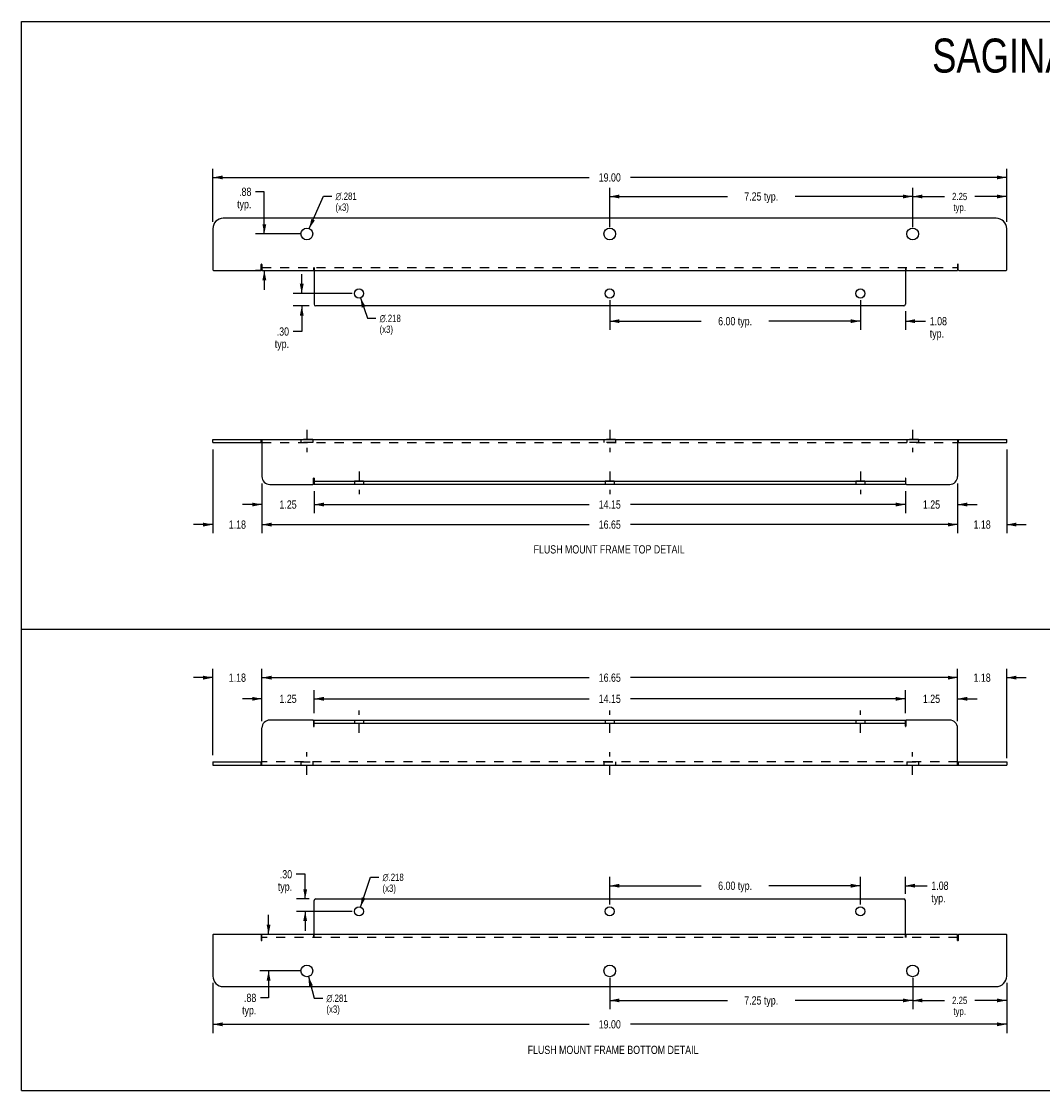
# Model space of a CAD drawing. Header units: inches. Extents: x 0 to 39.5, y 0 to 25.6.
# Tile 1 of 2: x 0 to 24.4, y 0 to 25.6. Entities that reach past the tile are written whole.
import ezdxf

# ---------------------------------------------------------------- set-up
doc = ezdxf.new("R2010")
doc.units = ezdxf.units.IN
doc.header["$LTSCALE"] = 2.174419
doc.header["$MEASUREMENT"] = 0
doc.linetypes.add('DASHED', pattern=[0.2, 0.1, -0.1])
doc.linetypes.add('HIDDEN', pattern=[0.2, 0.1, -0.1])
doc.layers.get('0').update_dxf_attribs({"linetype": 'CONTINUOUS'})
for name, color, linetype in [('02___PRT_ALL_AXES', 7, 'CONTINUOUS'), ('DEFAULT_2', 8, 'HIDDEN'), ('DIMENSIONS', 7, 'CONTINUOUS'), ('WIDTH_30_OR_LESS', 7, 'CONTINUOUS')]:
    doc.layers.add(name, color=color, linetype=linetype)
doc.styles.get("Standard").update_dxf_attribs({"font": 'txt', "width": 0.8})
doc.styles.add('TEXTSTYLE_1', font='gdt', dxfattribs={"width": 0.8})
doc.dimstyles.new('DIMSTYLE_1', dxfattribs={"dimtxt": 0.197674, "dimasz": 0.232558, "dimexe": 0.09, "dimexo": 0.07, "dimgap": 0.0425, "dimtad": 0, "dimtih": 1, "dimtoh": 1, "dimzin": 4, "dimdsep": 46, "dimtxsty": 'Standard', "dimblk": '_FILLED', "dimblk1": '_FILLED', "dimblk2": '_FILLED', "dimcen": 0.09, "dimadec": 0, "dimazin": 0, "dimtfac": 1, "dimtofl": 0, "dimtmove": 0, "dimatfit": 3, "dimldrblk": '_FILLED', "dimfxl": 0, "dimtolj": 1, "dimtzin": 4, "dimarcsym": 0})
doc.dimstyles.new('DIMSTYLE_2', dxfattribs={"dimtxt": 0.174419, "dimasz": 0.232558, "dimexe": 0.09, "dimexo": 0.07, "dimgap": 0.0375, "dimtad": 0, "dimtih": 1, "dimtoh": 1, "dimzin": 4, "dimdsep": 46, "dimtxsty": 'Standard', "dimblk": '_FILLED', "dimblk1": '_FILLED', "dimblk2": '_FILLED', "dimcen": 0.09, "dimadec": 0, "dimazin": 0, "dimtfac": 1, "dimtofl": 0, "dimtmove": 0, "dimatfit": 3, "dimldrblk": '_FILLED', "dimfxl": 0, "dimtolj": 1, "dimtzin": 4, "dimarcsym": 0})
doc.dimstyles.new('DIMSTYLE_3', dxfattribs={"dimtxt": 0.174419, "dimasz": 0.232558, "dimexe": 0.09, "dimexo": 0.07, "dimgap": 0.09, "dimtad": 0, "dimtih": 1, "dimtoh": 1, "dimdec": 3, "dimzin": 4, "dimdsep": 46, "dimtxsty": 'Standard', "dimblk": '_FILLED', "dimblk1": '_FILLED', "dimblk2": '_FILLED', "dimcen": 0.09, "dimadec": 0, "dimazin": 0, "dimtfac": 1, "dimtdec": 3, "dimtofl": 0, "dimtmove": 0, "dimatfit": 3, "dimldrblk": '_FILLED', "dimfxl": 0, "dimtolj": 1, "dimtzin": 4, "dimarcsym": 0})

# ---------------------------------------------------------------- blocks, each defined once
blk = doc.blocks.new('_FILLED')
at = {"color": 0, "linetype": 'ByBlock'}
blk.add_solid([(0, 0), (-1, 0.2), (-1, -0.2)], dxfattribs=at)
blk = doc.blocks.new('*D1')
at = {"layer": 'DIMENSIONS', "color": 2, "linetype": 'Continuous'}
for p, q in [((4.583, 20.784), (4.583, 22.057)), ((23.583, 20.784), (23.583, 22.057)), ((4.583, 21.848), (13.589, 21.848)), ((23.583, 21.848), (14.577, 21.848))]:
    blk.add_line(p, q, dxfattribs=at)
at = {"layer": 'DIMENSIONS', "color": 2, "linetype": 'Continuous', "xscale": 0.2325581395, "yscale": 0.2325581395, "zscale": 0.2325581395, "rotation": 180}
blk.add_blockref('_FILLED', (4.583, 21.848), dxfattribs=at)
at = {"layer": 'DIMENSIONS', "color": 2, "linetype": 'Continuous', "xscale": 0.2325581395, "yscale": 0.2325581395, "zscale": 0.2325581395}
blk.add_blockref('_FILLED', (23.583, 21.848), dxfattribs=at)
at = {"layer": 'DIMENSIONS', "color": 2, "linetype": 'Continuous', "insert": (14.083, 21.946), "char_height": 0.1977, "width": 0.7907, "attachment_point": 2, "line_spacing_factor": 0.9}
blk.add_mtext('19.00', dxfattribs=at)
blk = doc.blocks.new('*D5')
at = {"layer": 'DIMENSIONS', "color": 2, "linetype": 'Continuous'}
for p, q in [((14.083, 20.659), (14.083, 21.602)), ((21.333, 20.659), (21.333, 21.602)), ((14.083, 21.392), (16.897, 21.392)), ((21.333, 21.392), (18.518, 21.392))]:
    blk.add_line(p, q, dxfattribs=at)
at = {"layer": 'DIMENSIONS', "color": 2, "linetype": 'Continuous', "xscale": 0.2325581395, "yscale": 0.2325581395, "zscale": 0.2325581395, "rotation": 180}
blk.add_blockref('_FILLED', (14.083, 21.392), dxfattribs=at)
at = {"layer": 'DIMENSIONS', "color": 2, "linetype": 'Continuous', "xscale": 0.2325581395, "yscale": 0.2325581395, "zscale": 0.2325581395}
blk.add_blockref('_FILLED', (21.333, 21.392), dxfattribs=at)
at = {"layer": 'DIMENSIONS', "color": 2, "linetype": 'Continuous', "insert": (17.708, 21.491), "char_height": 0.1977, "width": 1.42326, "attachment_point": 2, "line_spacing_factor": 0.9}
blk.add_mtext('7.25 typ.', dxfattribs=at)
blk = doc.blocks.new('*D6')
at = {"layer": 'DIMENSIONS', "color": 2, "linetype": 'Continuous'}
for p, q in [((21.333, 20.659), (21.333, 21.602)), ((23.583, 20.784), (23.583, 21.602)), ((21.333, 21.392), (22.092, 21.392)), ((23.583, 21.392), (22.824, 21.392))]:
    blk.add_line(p, q, dxfattribs=at)
at = {"layer": 'DIMENSIONS', "color": 2, "linetype": 'Continuous', "xscale": 0.2325581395, "yscale": 0.2325581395, "zscale": 0.2325581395, "rotation": 180}
blk.add_blockref('_FILLED', (21.333, 21.392), dxfattribs=at)
at = {"layer": 'DIMENSIONS', "color": 2, "linetype": 'Continuous', "xscale": 0.2325581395, "yscale": 0.2325581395, "zscale": 0.2325581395}
blk.add_blockref('_FILLED', (23.583, 21.392), dxfattribs=at)
at = {"layer": 'DIMENSIONS', "color": 2, "linetype": 'Continuous', "insert": (22.458, 21.479), "char_height": 0.1744, "width": 0.55814, "attachment_point": 2, "line_spacing_factor": 0.9}
blk.add_mtext('2.25\\Ptyp.', dxfattribs=at)
blk = doc.blocks.new('*D7')
at = {"layer": 'DIMENSIONS', "color": 2, "linetype": 'Continuous'}
for p, q in [((5.758, 14.529), (5.758, 13.333)), ((22.408, 14.529), (22.408, 13.333)), ((5.758, 13.542), (13.589, 13.542)), ((22.408, 13.542), (14.577, 13.542))]:
    blk.add_line(p, q, dxfattribs=at)
at = {"layer": 'DIMENSIONS', "color": 2, "linetype": 'Continuous', "xscale": 0.2325581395, "yscale": 0.2325581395, "zscale": 0.2325581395, "rotation": 180}
blk.add_blockref('_FILLED', (5.758, 13.542), dxfattribs=at)
at = {"layer": 'DIMENSIONS', "color": 2, "linetype": 'Continuous', "xscale": 0.2325581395, "yscale": 0.2325581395, "zscale": 0.2325581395}
blk.add_blockref('_FILLED', (22.408, 13.542), dxfattribs=at)
at = {"layer": 'DIMENSIONS', "color": 2, "linetype": 'Continuous', "insert": (14.083, 13.641), "char_height": 0.1977, "width": 0.7907, "attachment_point": 2, "line_spacing_factor": 0.9}
blk.add_mtext('16.65', dxfattribs=at)
blk = doc.blocks.new('*D8')
at = {"layer": 'DIMENSIONS', "color": 2, "linetype": 'Continuous'}
for p, q in [((23.583, 15.341), (23.583, 13.333)), ((22.408, 14.529), (22.408, 13.333)), ((22.408, 13.542), (21.943, 13.542)), ((23.583, 13.542), (24.048, 13.542))]:
    blk.add_line(p, q, dxfattribs=at)
at = {"layer": 'DIMENSIONS', "color": 2, "linetype": 'Continuous', "xscale": 0.2325581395, "yscale": 0.2325581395, "zscale": 0.2325581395}
blk.add_blockref('_FILLED', (22.408, 13.542), dxfattribs=at)
at = {"layer": 'DIMENSIONS', "color": 2, "linetype": 'Continuous', "xscale": 0.2325581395, "yscale": 0.2325581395, "zscale": 0.2325581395, "rotation": 180}
blk.add_blockref('_FILLED', (23.583, 13.542), dxfattribs=at)
at = {"layer": 'DIMENSIONS', "color": 2, "linetype": 'Continuous', "insert": (22.995, 13.641), "char_height": 0.1977, "width": 0.63256, "attachment_point": 2, "line_spacing_factor": 0.9}
blk.add_mtext('1.18', dxfattribs=at)
blk = doc.blocks.new('*D9')
at = {"layer": 'DIMENSIONS', "color": 2, "linetype": 'Continuous'}
for p, q in [((14.083, 18.909), (14.083, 18.199)), ((20.083, 18.909), (20.083, 18.199)), ((14.083, 18.409), (16.272, 18.409)), ((20.083, 18.409), (17.893, 18.409))]:
    blk.add_line(p, q, dxfattribs=at)
at = {"layer": 'DIMENSIONS', "color": 2, "linetype": 'Continuous', "xscale": 0.2325581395, "yscale": 0.2325581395, "zscale": 0.2325581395, "rotation": 180}
blk.add_blockref('_FILLED', (14.083, 18.409), dxfattribs=at)
at = {"layer": 'DIMENSIONS', "color": 2, "linetype": 'Continuous', "xscale": 0.2325581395, "yscale": 0.2325581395, "zscale": 0.2325581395}
blk.add_blockref('_FILLED', (20.083, 18.409), dxfattribs=at)
at = {"layer": 'DIMENSIONS', "color": 2, "linetype": 'Continuous', "insert": (17.083, 18.508), "char_height": 0.1977, "width": 1.42326, "attachment_point": 2, "line_spacing_factor": 0.9}
blk.add_mtext('6.00 typ.', dxfattribs=at)
blk = doc.blocks.new('*D10')
at = {"layer": 'DIMENSIONS', "color": 2, "linetype": 'Continuous'}
for p, q in [((20.083, 18.909), (20.083, 18.199)), ((21.158, 18.652), (21.158, 18.199)), ((20.083, 18.409), (19.618, 18.409)), ((21.158, 18.409), (21.643, 18.409))]:
    blk.add_line(p, q, dxfattribs=at)
at = {"layer": 'DIMENSIONS', "color": 2, "linetype": 'Continuous', "xscale": 0.2325581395, "yscale": 0.2325581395, "zscale": 0.2325581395}
blk.add_blockref('_FILLED', (20.083, 18.409), dxfattribs=at)
at = {"layer": 'DIMENSIONS', "color": 2, "linetype": 'Continuous', "xscale": 0.2325581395, "yscale": 0.2325581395, "zscale": 0.2325581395, "rotation": 180}
blk.add_blockref('_FILLED', (21.158, 18.409), dxfattribs=at)
at = {"layer": 'DIMENSIONS', "color": 2, "linetype": 'Continuous', "insert": (21.742, 18.508), "char_height": 0.1977, "width": 0.63256, "attachment_point": 1, "line_spacing_factor": 0.9}
blk.add_mtext('1.08\\Ptyp.', dxfattribs=at)
blk = doc.blocks.new('*D11')
at = {"layer": 'DIMENSIONS', "color": 2, "linetype": 'Continuous'}
for p, q in [((4.583, 15.341), (4.583, 13.333)), ((5.758, 14.529), (5.758, 13.333)), ((4.583, 13.542), (4.118, 13.542)), ((5.758, 13.542), (6.223, 13.542))]:
    blk.add_line(p, q, dxfattribs=at)
at = {"layer": 'DIMENSIONS', "color": 2, "linetype": 'Continuous', "xscale": 0.2325581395, "yscale": 0.2325581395, "zscale": 0.2325581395}
blk.add_blockref('_FILLED', (4.583, 13.542), dxfattribs=at)
at = {"layer": 'DIMENSIONS', "color": 2, "linetype": 'Continuous', "xscale": 0.2325581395, "yscale": 0.2325581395, "zscale": 0.2325581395, "rotation": 180}
blk.add_blockref('_FILLED', (5.758, 13.542), dxfattribs=at)
at = {"layer": 'DIMENSIONS', "color": 2, "linetype": 'Continuous', "insert": (5.17, 13.641), "char_height": 0.1977, "width": 0.63256, "attachment_point": 2, "line_spacing_factor": 0.9}
blk.add_mtext('1.18', dxfattribs=at)
blk = doc.blocks.new('*D12')
at = {"layer": 'DIMENSIONS', "color": 2, "linetype": 'Continuous'}
for p, q in [((5.758, 14.529), (5.758, 13.813)), ((7.008, 14.341), (7.008, 13.813)), ((5.758, 14.022), (5.293, 14.022)), ((7.008, 14.022), (7.473, 14.022))]:
    blk.add_line(p, q, dxfattribs=at)
at = {"layer": 'DIMENSIONS', "color": 2, "linetype": 'Continuous', "xscale": 0.2325581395, "yscale": 0.2325581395, "zscale": 0.2325581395}
blk.add_blockref('_FILLED', (5.758, 14.022), dxfattribs=at)
at = {"layer": 'DIMENSIONS', "color": 2, "linetype": 'Continuous', "xscale": 0.2325581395, "yscale": 0.2325581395, "zscale": 0.2325581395, "rotation": 180}
blk.add_blockref('_FILLED', (7.008, 14.022), dxfattribs=at)
at = {"layer": 'DIMENSIONS', "color": 2, "linetype": 'Continuous', "insert": (6.383, 14.121), "char_height": 0.1977, "width": 0.63256, "attachment_point": 2, "line_spacing_factor": 0.9}
blk.add_mtext('1.25', dxfattribs=at)
blk = doc.blocks.new('*D13')
at = {"layer": 'DIMENSIONS', "color": 2, "linetype": 'Continuous'}
for p, q in [((21.158, 14.341), (21.158, 13.813)), ((22.408, 14.529), (22.408, 13.813)), ((21.158, 14.022), (20.693, 14.022)), ((22.408, 14.022), (22.873, 14.022))]:
    blk.add_line(p, q, dxfattribs=at)
at = {"layer": 'DIMENSIONS', "color": 2, "linetype": 'Continuous', "xscale": 0.2325581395, "yscale": 0.2325581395, "zscale": 0.2325581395}
blk.add_blockref('_FILLED', (21.158, 14.022), dxfattribs=at)
at = {"layer": 'DIMENSIONS', "color": 2, "linetype": 'Continuous', "xscale": 0.2325581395, "yscale": 0.2325581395, "zscale": 0.2325581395, "rotation": 180}
blk.add_blockref('_FILLED', (22.408, 14.022), dxfattribs=at)
at = {"layer": 'DIMENSIONS', "color": 2, "linetype": 'Continuous', "insert": (21.783, 14.121), "char_height": 0.1977, "width": 0.63256, "attachment_point": 2, "line_spacing_factor": 0.9}
blk.add_mtext('1.25', dxfattribs=at)
blk = doc.blocks.new('*D14')
at = {"layer": 'DIMENSIONS', "color": 2, "linetype": 'Continuous'}
for p, q in [((7.008, 14.341), (7.008, 13.813)), ((21.158, 14.341), (21.158, 13.813)), ((7.008, 14.022), (13.589, 14.022)), ((21.158, 14.022), (14.577, 14.022))]:
    blk.add_line(p, q, dxfattribs=at)
at = {"layer": 'DIMENSIONS', "color": 2, "linetype": 'Continuous', "xscale": 0.2325581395, "yscale": 0.2325581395, "zscale": 0.2325581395, "rotation": 180}
blk.add_blockref('_FILLED', (7.008, 14.022), dxfattribs=at)
at = {"layer": 'DIMENSIONS', "color": 2, "linetype": 'Continuous', "xscale": 0.2325581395, "yscale": 0.2325581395, "zscale": 0.2325581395}
blk.add_blockref('_FILLED', (21.158, 14.022), dxfattribs=at)
at = {"layer": 'DIMENSIONS', "color": 2, "linetype": 'Continuous', "insert": (14.083, 14.121), "char_height": 0.1977, "width": 0.7907, "attachment_point": 2, "line_spacing_factor": 0.9}
blk.add_mtext('14.15', dxfattribs=at)
blk = doc.blocks.new('*D15')
at = {"layer": 'DIMENSIONS', "color": 2, "linetype": 'Continuous'}
for p, q in [((6.889, 20.625), (7.228, 21.399)), ((7.228, 21.399), (7.431, 21.399))]:
    blk.add_line(p, q, dxfattribs=at)
at = {"layer": 'DIMENSIONS', "color": 2, "linetype": 'Continuous', "xscale": 0.2325581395, "yscale": 0.2325581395, "zscale": 0.2325581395, "rotation": 246.3679816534}
blk.add_blockref('_FILLED', (6.889, 20.625), dxfattribs=at)
at = {"layer": 'DIMENSIONS', "color": 2, "linetype": 'Continuous', "insert": (7.518, 21.486), "char_height": 0.17442, "width": 0.7907, "attachment_point": 1, "line_spacing_factor": 0.9, "style": 'TEXTSTYLE_1'}
blk.add_mtext('{\\Fgdt;n}\\Ftxt;.281\\P(x3)', dxfattribs=at)
blk = doc.blocks.new('*D16')
at = {"layer": 'WIDTH_30_OR_LESS', "color": 2, "linetype": 'Continuous'}
for p, q in [((8.118, 18.968), (8.283, 18.477)), ((8.283, 18.477), (8.486, 18.477))]:
    blk.add_line(p, q, dxfattribs=at)
at = {"layer": 'WIDTH_30_OR_LESS', "color": 2, "linetype": 'Continuous', "xscale": 0.2325581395, "yscale": 0.2325581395, "zscale": 0.2325581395, "rotation": 108.6100559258}
blk.add_blockref('_FILLED', (8.118, 18.968), dxfattribs=at)
at = {"layer": 'WIDTH_30_OR_LESS', "color": 2, "linetype": 'Continuous', "insert": (8.574, 18.564), "char_height": 0.17442, "width": 0.7907, "attachment_point": 1, "line_spacing_factor": 0.9, "style": 'TEXTSTYLE_1'}
blk.add_mtext('{\\Fgdt;n}\\Ftxt;.218\\P(x3)', dxfattribs=at)
blk = doc.blocks.new('*D17')
at = {"layer": 'DIMENSIONS', "color": 2, "linetype": 'Continuous'}
for p, q in [((5.815, 21.505), (5.604, 21.505)), ((5.815, 20.496), (5.815, 21.505)), ((6.67, 20.496), (5.606, 20.496)), ((5.783, 19.621), (5.606, 19.621)), ((5.815, 19.621), (5.815, 19.156))]:
    blk.add_line(p, q, dxfattribs=at)
at = {"layer": 'DIMENSIONS', "color": 2, "linetype": 'Continuous', "xscale": 0.2325581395, "yscale": 0.2325581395, "zscale": 0.2325581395}
for p, rotation in [((5.815, 20.496), 270), ((5.815, 19.621), 90)]:
    blk.add_blockref('_FILLED', p, dxfattribs=dict(at, rotation=rotation))
at = {"layer": 'DIMENSIONS', "color": 2, "linetype": 'Continuous', "insert": (5.505, 21.604), "char_height": 0.1977, "width": 0.63256, "attachment_point": 3, "line_spacing_factor": 0.9}
blk.add_mtext('.88\\Ptyp.', dxfattribs=at)
blk = doc.blocks.new('*D18')
at = {"layer": 'DIMENSIONS', "color": 2, "linetype": 'Continuous'}
for p, q in [((6.711, 19.071), (6.711, 19.537)), ((7.92, 19.071), (6.502, 19.071)), ((6.885, 18.774), (6.502, 18.774)), ((6.711, 18.774), (6.711, 18.161)), ((6.711, 18.161), (6.505, 18.161))]:
    blk.add_line(p, q, dxfattribs=at)
at = {"layer": 'DIMENSIONS', "color": 2, "linetype": 'Continuous', "xscale": 0.2325581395, "yscale": 0.2325581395, "zscale": 0.2325581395}
for p, rotation in [((6.711, 19.071), 270), ((6.711, 18.774), 90)]:
    blk.add_blockref('_FILLED', p, dxfattribs=dict(at, rotation=rotation))
at = {"layer": 'DIMENSIONS', "color": 2, "linetype": 'Continuous', "insert": (6.406, 18.26), "char_height": 0.1977, "width": 0.63256, "attachment_point": 3, "line_spacing_factor": 0.9}
blk.add_mtext('.30\\Ptyp.', dxfattribs=at)
blk = doc.blocks.new('*D19')
at = {"layer": 'DIMENSIONS', "color": 2, "linetype": 'Continuous'}
for p, q in [((4.583, 8.028), (4.583, 10.089)), ((5.758, 8.84), (5.758, 10.089)), ((4.583, 9.88), (4.118, 9.88)), ((5.758, 9.88), (6.223, 9.88))]:
    blk.add_line(p, q, dxfattribs=at)
at = {"layer": 'DIMENSIONS', "color": 2, "linetype": 'Continuous', "xscale": 0.2325581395, "yscale": 0.2325581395, "zscale": 0.2325581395}
blk.add_blockref('_FILLED', (4.583, 9.88), dxfattribs=at)
at = {"layer": 'DIMENSIONS', "color": 2, "linetype": 'Continuous', "xscale": 0.2325581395, "yscale": 0.2325581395, "zscale": 0.2325581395, "rotation": 180}
blk.add_blockref('_FILLED', (5.758, 9.88), dxfattribs=at)
at = {"layer": 'DIMENSIONS', "color": 2, "linetype": 'Continuous', "insert": (5.17, 9.979), "char_height": 0.1977, "width": 0.63256, "attachment_point": 2, "line_spacing_factor": 0.9}
blk.add_mtext('1.18', dxfattribs=at)
blk = doc.blocks.new('*D20')
at = {"layer": 'DIMENSIONS', "color": 2, "linetype": 'Continuous'}
for p, q in [((5.758, 8.84), (5.758, 10.089)), ((22.408, 8.84), (22.408, 10.089)), ((5.758, 9.88), (13.589, 9.88)), ((22.408, 9.88), (14.577, 9.88))]:
    blk.add_line(p, q, dxfattribs=at)
at = {"layer": 'DIMENSIONS', "color": 2, "linetype": 'Continuous', "xscale": 0.2325581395, "yscale": 0.2325581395, "zscale": 0.2325581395, "rotation": 180}
blk.add_blockref('_FILLED', (5.758, 9.88), dxfattribs=at)
at = {"layer": 'DIMENSIONS', "color": 2, "linetype": 'Continuous', "xscale": 0.2325581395, "yscale": 0.2325581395, "zscale": 0.2325581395}
blk.add_blockref('_FILLED', (22.408, 9.88), dxfattribs=at)
at = {"layer": 'DIMENSIONS', "color": 2, "linetype": 'Continuous', "insert": (14.083, 9.979), "char_height": 0.1977, "width": 0.7907, "attachment_point": 2, "line_spacing_factor": 0.9}
blk.add_mtext('16.65', dxfattribs=at)
blk = doc.blocks.new('*D21')
at = {"layer": 'DIMENSIONS', "color": 2, "linetype": 'Continuous'}
for p, q in [((22.408, 8.84), (22.408, 10.089)), ((23.583, 7.953), (23.583, 10.089)), ((22.408, 9.88), (21.943, 9.88)), ((23.583, 9.88), (24.048, 9.88))]:
    blk.add_line(p, q, dxfattribs=at)
at = {"layer": 'DIMENSIONS', "color": 2, "linetype": 'Continuous', "xscale": 0.2325581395, "yscale": 0.2325581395, "zscale": 0.2325581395}
blk.add_blockref('_FILLED', (22.408, 9.88), dxfattribs=at)
at = {"layer": 'DIMENSIONS', "color": 2, "linetype": 'Continuous', "xscale": 0.2325581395, "yscale": 0.2325581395, "zscale": 0.2325581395, "rotation": 180}
blk.add_blockref('_FILLED', (23.583, 9.88), dxfattribs=at)
at = {"layer": 'DIMENSIONS', "color": 2, "linetype": 'Continuous', "insert": (22.995, 9.979), "char_height": 0.1977, "width": 0.63256, "attachment_point": 2, "line_spacing_factor": 0.9}
blk.add_mtext('1.18', dxfattribs=at)
blk = doc.blocks.new('*D22')
at = {"layer": 'DIMENSIONS', "color": 2, "linetype": 'Continuous'}
for p, q in [((21.158, 9.028), (21.158, 9.583)), ((22.408, 8.84), (22.408, 9.583)), ((21.158, 9.374), (20.693, 9.374)), ((22.408, 9.374), (22.873, 9.374))]:
    blk.add_line(p, q, dxfattribs=at)
at = {"layer": 'DIMENSIONS', "color": 2, "linetype": 'Continuous', "xscale": 0.2325581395, "yscale": 0.2325581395, "zscale": 0.2325581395}
blk.add_blockref('_FILLED', (21.158, 9.374), dxfattribs=at)
at = {"layer": 'DIMENSIONS', "color": 2, "linetype": 'Continuous', "xscale": 0.2325581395, "yscale": 0.2325581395, "zscale": 0.2325581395, "rotation": 180}
blk.add_blockref('_FILLED', (22.408, 9.374), dxfattribs=at)
at = {"layer": 'DIMENSIONS', "color": 2, "linetype": 'Continuous', "insert": (21.783, 9.473), "char_height": 0.1977, "width": 0.63256, "attachment_point": 2, "line_spacing_factor": 0.9}
blk.add_mtext('1.25', dxfattribs=at)
blk = doc.blocks.new('*D23')
at = {"layer": 'DIMENSIONS', "color": 2, "linetype": 'Continuous'}
for p, q in [((7.008, 9.028), (7.008, 9.583)), ((21.158, 9.028), (21.158, 9.583)), ((7.008, 9.374), (13.589, 9.374)), ((21.158, 9.374), (14.577, 9.374))]:
    blk.add_line(p, q, dxfattribs=at)
at = {"layer": 'DIMENSIONS', "color": 2, "linetype": 'Continuous', "xscale": 0.2325581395, "yscale": 0.2325581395, "zscale": 0.2325581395, "rotation": 180}
blk.add_blockref('_FILLED', (7.008, 9.374), dxfattribs=at)
at = {"layer": 'DIMENSIONS', "color": 2, "linetype": 'Continuous', "xscale": 0.2325581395, "yscale": 0.2325581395, "zscale": 0.2325581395}
blk.add_blockref('_FILLED', (21.158, 9.374), dxfattribs=at)
at = {"layer": 'DIMENSIONS', "color": 2, "linetype": 'Continuous', "insert": (14.083, 9.473), "char_height": 0.1977, "width": 0.7907, "attachment_point": 2, "line_spacing_factor": 0.9}
blk.add_mtext('14.15', dxfattribs=at)
blk = doc.blocks.new('*D24')
at = {"layer": 'DIMENSIONS', "color": 2, "linetype": 'Continuous'}
for p, q in [((5.758, 8.84), (5.758, 9.583)), ((7.008, 9.028), (7.008, 9.583)), ((5.758, 9.374), (5.293, 9.374)), ((7.008, 9.374), (7.473, 9.374))]:
    blk.add_line(p, q, dxfattribs=at)
at = {"layer": 'DIMENSIONS', "color": 2, "linetype": 'Continuous', "xscale": 0.2325581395, "yscale": 0.2325581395, "zscale": 0.2325581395}
blk.add_blockref('_FILLED', (5.758, 9.374), dxfattribs=at)
at = {"layer": 'DIMENSIONS', "color": 2, "linetype": 'Continuous', "xscale": 0.2325581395, "yscale": 0.2325581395, "zscale": 0.2325581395, "rotation": 180}
blk.add_blockref('_FILLED', (7.008, 9.374), dxfattribs=at)
at = {"layer": 'DIMENSIONS', "color": 2, "linetype": 'Continuous', "insert": (6.383, 9.473), "char_height": 0.1977, "width": 0.63256, "attachment_point": 2, "line_spacing_factor": 0.9}
blk.add_mtext('1.25', dxfattribs=at)
blk = doc.blocks.new('*D28')
at = {"layer": 'DIMENSIONS', "color": 2, "linetype": 'Continuous'}
for p, q in [((21.333, 2.701), (21.333, 1.949)), ((23.583, 2.576), (23.583, 1.949)), ((21.333, 2.158), (22.092, 2.158)), ((23.583, 2.158), (22.824, 2.158))]:
    blk.add_line(p, q, dxfattribs=at)
at = {"layer": 'DIMENSIONS', "color": 2, "linetype": 'Continuous', "xscale": 0.2325581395, "yscale": 0.2325581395, "zscale": 0.2325581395, "rotation": 180}
blk.add_blockref('_FILLED', (21.333, 2.158), dxfattribs=at)
at = {"layer": 'DIMENSIONS', "color": 2, "linetype": 'Continuous', "xscale": 0.2325581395, "yscale": 0.2325581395, "zscale": 0.2325581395}
blk.add_blockref('_FILLED', (23.583, 2.158), dxfattribs=at)
at = {"layer": 'DIMENSIONS', "color": 2, "linetype": 'Continuous', "insert": (22.458, 2.246), "char_height": 0.1744, "width": 0.55814, "attachment_point": 2, "line_spacing_factor": 0.9}
blk.add_mtext('2.25\\Ptyp.', dxfattribs=at)
blk = doc.blocks.new('*D29')
at = {"layer": 'DIMENSIONS', "color": 2, "linetype": 'Continuous'}
for p, q in [((14.083, 2.701), (14.083, 1.949)), ((21.333, 2.701), (21.333, 1.949)), ((14.083, 2.158), (16.897, 2.158)), ((21.333, 2.158), (18.518, 2.158))]:
    blk.add_line(p, q, dxfattribs=at)
at = {"layer": 'DIMENSIONS', "color": 2, "linetype": 'Continuous', "xscale": 0.2325581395, "yscale": 0.2325581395, "zscale": 0.2325581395, "rotation": 180}
blk.add_blockref('_FILLED', (14.083, 2.158), dxfattribs=at)
at = {"layer": 'DIMENSIONS', "color": 2, "linetype": 'Continuous', "xscale": 0.2325581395, "yscale": 0.2325581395, "zscale": 0.2325581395}
blk.add_blockref('_FILLED', (21.333, 2.158), dxfattribs=at)
at = {"layer": 'DIMENSIONS', "color": 2, "linetype": 'Continuous', "insert": (17.708, 2.257), "char_height": 0.1977, "width": 1.42326, "attachment_point": 2, "line_spacing_factor": 0.9}
blk.add_mtext('7.25 typ.', dxfattribs=at)
blk = doc.blocks.new('*D30')
at = {"layer": 'DIMENSIONS', "color": 2, "linetype": 'Continuous'}
for p, q in [((20.083, 4.902), (19.618, 4.902)), ((20.083, 4.452), (20.083, 5.111)), ((21.158, 4.709), (21.158, 5.111)), ((21.158, 4.902), (21.681, 4.902))]:
    blk.add_line(p, q, dxfattribs=at)
at = {"layer": 'DIMENSIONS', "color": 2, "linetype": 'Continuous', "xscale": 0.2325581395, "yscale": 0.2325581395, "zscale": 0.2325581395}
blk.add_blockref('_FILLED', (20.083, 4.902), dxfattribs=at)
at = {"layer": 'DIMENSIONS', "color": 2, "linetype": 'Continuous', "xscale": 0.2325581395, "yscale": 0.2325581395, "zscale": 0.2325581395, "rotation": 180}
blk.add_blockref('_FILLED', (21.158, 4.902), dxfattribs=at)
at = {"layer": 'DIMENSIONS', "color": 2, "linetype": 'Continuous', "insert": (21.78, 5.001), "char_height": 0.1977, "width": 0.63256, "attachment_point": 1, "line_spacing_factor": 0.9}
blk.add_mtext('1.08\\Ptyp.', dxfattribs=at)
blk = doc.blocks.new('*D31')
at = {"layer": 'DIMENSIONS', "color": 2, "linetype": 'Continuous'}
for p, q in [((14.083, 4.452), (14.083, 5.111)), ((14.083, 4.902), (16.272, 4.902)), ((20.083, 4.902), (17.893, 4.902)), ((20.083, 4.452), (20.083, 5.111))]:
    blk.add_line(p, q, dxfattribs=at)
at = {"layer": 'DIMENSIONS', "color": 2, "linetype": 'Continuous', "xscale": 0.2325581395, "yscale": 0.2325581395, "zscale": 0.2325581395, "rotation": 180}
blk.add_blockref('_FILLED', (14.083, 4.902), dxfattribs=at)
at = {"layer": 'DIMENSIONS', "color": 2, "linetype": 'Continuous', "xscale": 0.2325581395, "yscale": 0.2325581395, "zscale": 0.2325581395}
blk.add_blockref('_FILLED', (20.083, 4.902), dxfattribs=at)
at = {"layer": 'DIMENSIONS', "color": 2, "linetype": 'Continuous', "insert": (17.083, 5.001), "char_height": 0.1977, "width": 1.42326, "attachment_point": 2, "line_spacing_factor": 0.9}
blk.add_mtext('6.00 typ.', dxfattribs=at)
blk = doc.blocks.new('*D32')
at = {"layer": 'DIMENSIONS', "color": 2, "linetype": 'Continuous'}
for p, q in [((8.117, 4.392), (8.353, 5.104)), ((8.353, 5.104), (8.556, 5.104))]:
    blk.add_line(p, q, dxfattribs=at)
at = {"layer": 'DIMENSIONS', "color": 2, "linetype": 'Continuous', "xscale": 0.2325581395, "yscale": 0.2325581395, "zscale": 0.2325581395, "rotation": 251.6692715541}
blk.add_blockref('_FILLED', (8.117, 4.392), dxfattribs=at)
at = {"layer": 'DIMENSIONS', "color": 2, "linetype": 'Continuous', "insert": (8.644, 5.191), "char_height": 0.17442, "width": 0.7907, "attachment_point": 1, "line_spacing_factor": 0.9, "style": 'TEXTSTYLE_1'}
blk.add_mtext('{\\Fgdt;n}\\Ftxt;.218\\P(x3)', dxfattribs=at)
blk = doc.blocks.new('*D33')
at = {"layer": 'DIMENSIONS', "color": 2, "linetype": 'Continuous'}
for p, q in [((6.87, 2.728), (7.01, 2.21)), ((7.01, 2.21), (7.214, 2.21))]:
    blk.add_line(p, q, dxfattribs=at)
at = {"layer": 'DIMENSIONS', "color": 2, "linetype": 'Continuous', "xscale": 0.2325581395, "yscale": 0.2325581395, "zscale": 0.2325581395, "rotation": 105.1818491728}
blk.add_blockref('_FILLED', (6.87, 2.728), dxfattribs=at)
at = {"layer": 'DIMENSIONS', "color": 2, "linetype": 'Continuous', "insert": (7.301, 2.298), "char_height": 0.17442, "width": 0.7907, "attachment_point": 1, "line_spacing_factor": 0.9, "style": 'TEXTSTYLE_1'}
blk.add_mtext('{\\Fgdt;n}\\Ftxt;.281\\P(x3)', dxfattribs=at)
blk = doc.blocks.new('*D34')
at = {"layer": 'DIMENSIONS', "color": 2, "linetype": 'Continuous'}
for p, q in [((5.917, 3.739), (5.917, 4.204)), ((5.783, 3.739), (5.707, 3.739)), ((6.67, 2.864), (5.707, 2.864)), ((5.917, 2.864), (5.917, 2.22)), ((5.917, 2.22), (5.721, 2.22))]:
    blk.add_line(p, q, dxfattribs=at)
at = {"layer": 'DIMENSIONS', "color": 2, "linetype": 'Continuous', "xscale": 0.2325581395, "yscale": 0.2325581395, "zscale": 0.2325581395}
for p, rotation in [((5.917, 3.739), 270), ((5.917, 2.864), 90)]:
    blk.add_blockref('_FILLED', p, dxfattribs=dict(at, rotation=rotation))
at = {"layer": 'DIMENSIONS', "color": 2, "linetype": 'Continuous', "insert": (5.623, 2.318), "char_height": 0.1977, "width": 0.63256, "attachment_point": 3, "line_spacing_factor": 0.9}
blk.add_mtext('.88\\Ptyp.', dxfattribs=at)
blk = doc.blocks.new('*D35')
at = {"layer": 'DIMENSIONS', "color": 2, "linetype": 'Continuous'}
for p, q in [((6.793, 5.177), (6.579, 5.177)), ((6.793, 4.586), (6.793, 5.177)), ((6.885, 4.586), (6.584, 4.586)), ((7.92, 4.289), (6.584, 4.289)), ((6.793, 4.289), (6.793, 3.824))]:
    blk.add_line(p, q, dxfattribs=at)
at = {"layer": 'DIMENSIONS', "color": 2, "linetype": 'Continuous', "xscale": 0.2325581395, "yscale": 0.2325581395, "zscale": 0.2325581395}
for p, rotation in [((6.793, 4.586), 270), ((6.793, 4.289), 90)]:
    blk.add_blockref('_FILLED', p, dxfattribs=dict(at, rotation=rotation))
at = {"layer": 'DIMENSIONS', "color": 2, "linetype": 'Continuous', "insert": (6.48, 5.275), "char_height": 0.1977, "width": 0.63256, "attachment_point": 3, "line_spacing_factor": 0.9}
blk.add_mtext('.30\\Ptyp.', dxfattribs=at)
blk = doc.blocks.new('*D36')
at = {"layer": 'DIMENSIONS', "color": 2, "linetype": 'Continuous'}
for p, q in [((4.583, 2.576), (4.583, 1.377)), ((23.583, 2.576), (23.583, 1.377)), ((4.583, 1.586), (13.589, 1.586)), ((23.583, 1.586), (14.577, 1.586))]:
    blk.add_line(p, q, dxfattribs=at)
at = {"layer": 'DIMENSIONS', "color": 2, "linetype": 'Continuous', "xscale": 0.2325581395, "yscale": 0.2325581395, "zscale": 0.2325581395, "rotation": 180}
blk.add_blockref('_FILLED', (4.583, 1.586), dxfattribs=at)
at = {"layer": 'DIMENSIONS', "color": 2, "linetype": 'Continuous', "xscale": 0.2325581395, "yscale": 0.2325581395, "zscale": 0.2325581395}
blk.add_blockref('_FILLED', (23.583, 1.586), dxfattribs=at)
at = {"layer": 'DIMENSIONS', "color": 2, "linetype": 'Continuous', "insert": (14.083, 1.685), "char_height": 0.1977, "width": 0.7907, "attachment_point": 2, "line_spacing_factor": 0.9}
blk.add_mtext('19.00', dxfattribs=at)

msp = doc.modelspace()

# ---------------------------------------------------------------- linework, layer by layer
at = {"color": 7, "linetype": 'Continuous'}
for p, q in [((0, 0), (0, 25.5814)), ((0, 25.5814), (39.5349, 25.5814)), ((4.5828, 15.504), (4.5828, 15.579)), ((4.5828, 15.504), (5.7578, 15.504)), ((5.7428, 15.504), (5.7428, 15.579)), ((22.4078, 15.504), (23.5828, 15.504)), ((22.4228, 15.579), (22.4228, 15.504)), ((23.5828, 15.504), (23.5828, 15.579)), ((7.0078, 14.579), (7.0078, 14.504)), ((21.1578, 14.504), (7.0078, 14.504)), ((21.1578, 14.579), (21.1578, 14.504)), ((0.0048, 11.0367), (39.5396, 11.0367)), ((7.0078, 8.7901), (7.0078, 8.8651)), ((7.0078, 8.8651), (21.1578, 8.8651)), ((21.1578, 8.7901), (21.1578, 8.8651)), ((4.5828, 7.8651), (4.5828, 7.7901)), ((4.5828, 7.8651), (5.7578, 7.8651)), ((5.7428, 7.7901), (5.7428, 7.8651)), ((22.4078, 7.8651), (23.5828, 7.8651)), ((22.4228, 7.8651), (22.4228, 7.7901)), ((23.5828, 7.8651), (23.5828, 7.7901)), ((0, 0), (39.5349, 0))]:
    msp.add_line(p, q, dxfattribs=at)
at = {"color": 3, "linetype": 'Continuous'}
for p, q in [((23.3328, 20.8714), (4.8328, 20.8714)), ((4.5828, 20.6214), (4.5828, 19.6364)), ((23.5828, 19.6364), (23.5828, 20.6214)), ((5.7428, 19.6364), (5.7428, 19.7664)), ((5.7578, 19.7664), (5.7578, 19.6215)), ((22.4078, 19.7664), (22.4078, 19.6215)), ((22.4228, 19.6364), (22.4228, 19.7664)), ((4.5978, 19.6214), (5.7278, 19.6214)), ((5.7578, 19.6214), (22.4078, 19.6214)), ((7.0078, 19.6214), (7.0078, 18.8144)), ((21.1578, 19.6214), (21.1578, 18.8144)), ((22.4378, 19.6214), (23.5678, 19.6214)), ((21.1178, 18.7744), (7.0478, 18.7744)), ((4.5828, 15.579), (23.5828, 15.579)), ((5.7578, 15.579), (5.7578, 14.6915)), ((22.4078, 15.579), (22.4078, 14.6915)), ((6.9928, 14.519), (6.9928, 14.649)), ((7.0078, 14.649), (7.0078, 14.579)), ((21.1578, 14.649), (21.1578, 14.579)), ((21.1728, 14.519), (21.1728, 14.649)), ((5.9453, 14.504), (6.9778, 14.504)), ((7.0078, 14.579), (21.1578, 14.579)), ((21.1878, 14.504), (22.2203, 14.504)), ((6.9778, 8.8651), (5.9453, 8.8651)), ((6.9928, 8.8501), (6.9928, 8.7201)), ((7.0078, 8.7201), (7.0078, 8.7901)), ((7.0078, 8.7901), (21.1578, 8.7901)), ((21.1578, 8.7201), (21.1578, 8.7901)), ((21.1728, 8.8501), (21.1728, 8.7201)), ((22.2203, 8.8651), (21.1878, 8.8651)), ((5.7578, 7.7901), (5.7578, 8.6776)), ((22.4078, 7.7901), (22.4078, 8.6776)), ((4.5828, 7.7901), (23.5828, 7.7901)), ((7.0078, 3.739), (7.0078, 4.546)), ((7.0478, 4.586), (21.1178, 4.586)), ((21.1578, 3.739), (21.1578, 4.546)), ((4.5828, 3.724), (4.5828, 2.739)), ((5.7278, 3.739), (4.5978, 3.739)), ((5.7428, 3.724), (5.7428, 3.594)), ((5.7578, 3.594), (5.7578, 3.739)), ((22.4078, 3.739), (5.7578, 3.739)), ((22.4078, 3.594), (22.4078, 3.739)), ((22.4228, 3.724), (22.4228, 3.594)), ((23.5678, 3.739), (22.4378, 3.739)), ((23.5828, 2.739), (23.5828, 3.724)), ((4.8328, 2.489), (23.3328, 2.489))]:
    msp.add_line(p, q, dxfattribs=at)
for centre, radius, start, end in [((4.8328, 20.6214), 0.25, 90, 180), ((23.3328, 20.6214), 0.25, 0, 90), ((5.7503, 19.7664), 0.0075, 0, 180), ((22.4153, 19.7664), 0.0075, 0, 180), ((4.5978, 19.6364), 0.015, 180, 270), ((5.7278, 19.6364), 0.015, 270, 360), ((22.4378, 19.6364), 0.015, 180, 270), ((23.5678, 19.6364), 0.015, 270, 360), ((7.0478, 18.8144), 0.04, 180, 270), ((21.1178, 18.8144), 0.04, 270, 360), ((5.9453, 14.6915), 0.1875, 180, 270), ((7.0003, 14.649), 0.0075, 0, 180), ((21.1653, 14.649), 0.0075, 0, 180), ((22.2203, 14.6915), 0.1875, 270, 360), ((6.9778, 14.519), 0.015, 270, 360), ((21.1878, 14.519), 0.015, 180, 270), ((5.9453, 8.6776), 0.1875, 90, 180), ((6.9778, 8.8501), 0.015, 0, 90), ((7.0003, 8.7201), 0.0075, 180, 360), ((21.1653, 8.7201), 0.0075, 180, 360), ((21.1878, 8.8501), 0.015, 90, 180), ((22.2203, 8.6776), 0.1875, 0, 90), ((7.0478, 4.546), 0.04, 90, 180), ((21.1178, 4.546), 0.04, 0, 90), ((4.5978, 3.724), 0.015, 90, 180), ((5.7278, 3.724), 0.015, 0, 90), ((5.7503, 3.594), 0.0075, 180, 360), ((22.4153, 3.594), 0.0075, 180, 360), ((22.4378, 3.724), 0.015, 90, 180), ((23.5678, 3.724), 0.015, 0, 90), ((4.8328, 2.739), 0.25, 180, 270), ((23.3328, 2.739), 0.25, 270, 360)]:
    msp.add_arc(centre, radius, start, end, dxfattribs=at)
at = {"layer": '02___PRT_ALL_AXES', "color": 2, "linetype": 'DASHED'}
for p, q in [((6.8328, 15.8116), (6.8328, 15.2714)), ((14.0828, 15.8116), (14.0828, 15.2714)), ((21.3328, 15.8116), (21.3328, 15.2714)), ((8.0828, 14.8116), (8.0828, 14.2714)), ((14.0828, 14.8116), (14.0828, 14.2714)), ((20.0828, 14.8116), (20.0828, 14.2714)), ((8.0828, 8.5575), (8.0828, 9.0976)), ((14.0828, 8.5575), (14.0828, 9.0976)), ((20.0828, 8.5575), (20.0828, 9.0976)), ((6.8328, 7.5575), (6.8328, 8.0976)), ((14.0828, 7.5575), (14.0828, 8.0976)), ((21.3328, 7.5575), (21.3328, 8.0976))]:
    msp.add_line(p, q, dxfattribs=at)
at = {"layer": '02___PRT_ALL_AXES', "color": 8, "linetype": 'HIDDEN'}
for p, q in [((6.6923, 15.579), (6.6923, 15.504)), ((6.9733, 15.579), (6.6923, 15.579)), ((6.9733, 15.504), (6.6923, 15.504)), ((6.9733, 15.579), (6.9733, 15.504)), ((13.9423, 15.579), (13.9423, 15.504)), ((14.2233, 15.579), (13.9423, 15.579)), ((14.2233, 15.504), (13.9423, 15.504)), ((14.2233, 15.579), (14.2233, 15.504)), ((21.4733, 15.579), (21.1923, 15.579)), ((21.1923, 15.579), (21.1923, 15.504)), ((21.4733, 15.504), (21.1923, 15.504)), ((21.4733, 15.579), (21.4733, 15.504)), ((7.9738, 14.579), (7.9738, 14.504)), ((8.1918, 14.579), (7.9738, 14.579)), ((8.1918, 14.504), (7.9738, 14.504)), ((8.1918, 14.579), (8.1918, 14.504)), ((13.9738, 14.579), (13.9738, 14.504)), ((14.1918, 14.579), (13.9738, 14.579)), ((14.1918, 14.504), (13.9738, 14.504)), ((14.1918, 14.579), (14.1918, 14.504)), ((20.1918, 14.579), (19.9738, 14.579)), ((19.9738, 14.579), (19.9738, 14.504)), ((20.1918, 14.504), (19.9738, 14.504)), ((20.1918, 14.579), (20.1918, 14.504)), ((7.9738, 8.8651), (7.9738, 8.7901)), ((7.9738, 8.8651), (8.1918, 8.8651)), ((7.9738, 8.7901), (8.1918, 8.7901)), ((8.1918, 8.8651), (8.1918, 8.7901)), ((13.9738, 8.8651), (13.9738, 8.7901)), ((13.9738, 8.8651), (14.1918, 8.8651)), ((13.9738, 8.7901), (14.1918, 8.7901)), ((14.1918, 8.8651), (14.1918, 8.7901)), ((19.9738, 8.8651), (20.1918, 8.8651)), ((19.9738, 8.8651), (19.9738, 8.7901)), ((19.9738, 8.7901), (20.1918, 8.7901)), ((20.1918, 8.8651), (20.1918, 8.7901)), ((6.6923, 7.8651), (6.6923, 7.7901)), ((6.6923, 7.8651), (6.9733, 7.8651)), ((6.6923, 7.7901), (6.9733, 7.7901)), ((6.9733, 7.8651), (6.9733, 7.7901)), ((13.9423, 7.8651), (13.9423, 7.7901)), ((13.9423, 7.8651), (14.2233, 7.8651)), ((13.9423, 7.7901), (14.2233, 7.7901)), ((14.2233, 7.8651), (14.2233, 7.7901)), ((21.1923, 7.8651), (21.4733, 7.8651)), ((21.1923, 7.8651), (21.1923, 7.7901)), ((21.1923, 7.7901), (21.4733, 7.7901)), ((21.4733, 7.8651), (21.4733, 7.7901))]:
    msp.add_line(p, q, dxfattribs=at)
at = {"layer": '02___PRT_ALL_AXES', "color": 3, "linetype": 'Continuous'}
for centre, radius in [((6.8328, 20.4964), 0.1405), ((14.0828, 20.4964), 0.1405), ((21.3328, 20.4964), 0.1405), ((8.0828, 19.0714), 0.109), ((14.0828, 19.0714), 0.109), ((20.0828, 19.0714), 0.109), ((8.0828, 4.289), 0.109), ((14.0828, 4.289), 0.109), ((20.0828, 4.289), 0.109), ((6.8328, 2.864), 0.1405), ((14.0828, 2.864), 0.1405), ((21.3328, 2.864), 0.1405)]:
    msp.add_circle(centre, radius, dxfattribs=at)
at = {"layer": 'DEFAULT_2', "color": 8, "linetype": 'HIDDEN'}
for p, q in [((5.7578, 19.6964), (22.4078, 19.6964)), ((6.9928, 19.6964), (6.9928, 19.6214)), ((7.0078, 19.6964), (7.0078, 19.6214)), ((21.1578, 19.6964), (21.1578, 19.6214)), ((21.1728, 19.6964), (21.1728, 19.6214)), ((5.7578, 15.504), (22.4078, 15.504)), ((7.0078, 14.579), (7.0078, 14.579)), ((21.1578, 14.579), (21.1578, 14.579)), ((7.0078, 8.7901), (7.0078, 8.7901)), ((21.1578, 8.7901), (21.1578, 8.7901)), ((22.4078, 7.8651), (5.7578, 7.8651)), ((22.4078, 3.664), (5.7578, 3.664)), ((6.9928, 3.739), (6.9928, 3.664)), ((7.0078, 3.664), (7.0078, 3.739)), ((21.1578, 3.664), (21.1578, 3.739)), ((21.1728, 3.739), (21.1728, 3.664))]:
    msp.add_line(p, q, dxfattribs=at)

# ---------------------------------------------------------------- texts
at = {"layer": 'DIMENSIONS', "color": 2, "linetype": 'Continuous', "attachment_point": 2, "line_spacing_factor": 0.9}
for s, insert, char_height, width in [('SAGINAW CONTROL & ENGINEERING\\PSCE-ELFM16WSS', (29.6852, 25.1702), 0.813953, 18.883721), ('FLUSH MOUNT FRAME TOP DETAIL', (14.0691, 13.0484), 0.197674, 4.427907), ('FLUSH MOUNT FRAME BOTTOM DETAIL', (14.1621, 1.074), 0.197674, 4.902326)]:
    msp.add_mtext(s, dxfattribs=dict(at, insert=insert, char_height=char_height, width=width))

# ---------------------------------------------------------------- dimensions: what is measured, and where the dimension line sits
at = {"layer": 'DIMENSIONS', "color": 2, "linetype": 'Continuous'}
for base, p1, p2, picture, middle in [((23.5828, 21.8476), (4.5828, 20.7142), (23.5828, 20.7142), '*D1', (14.0828, 21.8476)), ((23.5828207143, 13.5422119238), (22.4078207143, 14.5987118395), (23.5828207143, 15.4112118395), '*D8', (22.9953207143, 13.5422119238)), ((7.0078, 14.0222), (5.7578, 14.5987), (7.0078, 14.4112), '*D12', (6.3828, 14.0222)), ((22.4078, 13.5422), (5.7578, 14.5987), (22.4078, 14.5987), '*D7', (14.0828, 13.5422)), ((22.4078, 9.88), (5.7578, 8.7704), (22.4078, 8.7704), '*D20', (14.0828, 9.88)), ((23.5828207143, 9.880035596), (22.4078207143, 8.7703654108), (23.5828207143, 7.8828654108), '*D21', (22.9953207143, 9.880035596)), ((7.0078, 9.3742), (5.7578, 8.7704), (7.0078, 8.9579), '*D24', (6.3828, 9.3742)), ((23.5828, 1.5863), (4.5828, 2.6462), (23.5828, 2.6462), '*D36', (14.0828, 1.5863))]:
    dim = msp.add_linear_dim(base=base, p1=p1, p2=p2, dimstyle='DIMSTYLE_1', dxfattribs=at)
    dim.commit()
    dim.dimension.update_dxf_attribs({"geometry": picture, "text_midpoint": middle, "dimtype": 160})
for base, p1, p2, angle, text, dimstyle, picture, middle in [((5.8152713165, 20.4964313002), (5.5359689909, 19.6214313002), (6.7400300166, 20.4964313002), 90, '<>\\Ptyp.', 'DIMSTYLE_1', '*D17', (5.1884580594, 21.3570829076)), ((21.3328, 21.3922), (23.5828, 20.7142), (21.3328, 20.5892), 180, '<>\\Ptyp.', 'DIMSTYLE_2', '*D6', (22.4578, 21.2614)), ((6.7112, 19.0714), (6.4319, 18.7744), (7.99, 19.0714), 90, '<>\\Ptyp.', 'DIMSTYLE_1', '*D18', (6.0896, 18.0125)), ((20.0828207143, 18.4087021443), (21.1578207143, 18.7216406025), (20.0828207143, 18.9786406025), 180, '<>\\Ptyp.', 'DIMSTYLE_1', '*D10', (22.058070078, 18.2604463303)), ((6.7932, 4.289), (6.5139, 4.586), (7.99, 4.289), 270, '<>\\Ptyp.', 'DIMSTYLE_1', '*D35', (6.1639, 5.0283)), ((20.0828207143, 4.9016823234), (21.1578207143, 5.180984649), (20.0828207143, 4.3818032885), 180, '<>\\Ptyp.', 'DIMSTYLE_1', '*D30', (22.0965206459, 4.7534265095)), ((14.0828, 4.9017), (20.0828, 4.3818), (14.0828, 4.3818), 180, '<> typ.', 'DIMSTYLE_1', '*D31', (17.0828, 4.9017)), ((5.9165327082, 2.8640125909), (5.6372303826, 3.7390125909), (6.7400300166, 2.8640125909), 270, '<>\\Ptyp.', 'DIMSTYLE_1', '*D34', (5.306234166, 2.0712889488)), ((14.0828, 2.1584), (21.3328, 2.7712), (14.0828, 2.7712), 180, '<> typ.', 'DIMSTYLE_1', '*D29', (17.7078, 2.1584)), ((21.3328, 2.1584), (23.5828, 2.6462), (21.3328, 2.7712), 180, '<>\\Ptyp.', 'DIMSTYLE_2', '*D28', (22.4578, 2.0276))]:
    dim = msp.add_linear_dim(base=base, p1=p1, p2=p2, angle=angle, text=text, dimstyle=dimstyle, dxfattribs=at)
    dim.commit()
    dim.dimension.update_dxf_attribs({"geometry": picture, "text_midpoint": middle, "dimtype": 160})
for p1, p2, picture, middle in [((6.8891, 20.6251), (6.7765, 20.3677), '*D15', (7.9138, 21.2681)), ((8.1171, 4.3925), (8.0485, 4.1855), '*D32', (9.0389, 4.9732)), ((6.8696, 2.7284), (6.796, 2.9996), '*D33', (7.6962, 2.0795))]:
    dim = msp.add_diameter_dim_2p(p1=p1, p2=p2, text='<>\\P(x3)', dimstyle='DIMSTYLE_3', dxfattribs=at)
    dim.commit()
    dim.dimension.update_dxf_attribs({"geometry": picture, "text_midpoint": middle, "dimtype": 163})
for base, p1, p2, picture, middle in [((21.3328, 21.3922), (14.0828, 20.5892), (21.3328, 20.5892), '*D5', (17.7078, 21.3922)), ((20.0828, 18.4087), (14.0828, 18.9786), (20.0828, 18.9786), '*D9', (17.0828, 18.4087))]:
    dim = msp.add_linear_dim(base=base, p1=p1, p2=p2, text='<> typ.', dimstyle='DIMSTYLE_1', dxfattribs=at)
    dim.commit()
    dim.dimension.update_dxf_attribs({"geometry": picture, "text_midpoint": middle, "dimtype": 160})
for base, p1, p2, picture, middle in [((4.5828207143, 13.5422119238), (5.7578207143, 14.5987118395), (4.5828207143, 15.4112118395), '*D11', (5.1703207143, 13.5422119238)), ((21.1578, 14.0222), (22.4078, 14.5987), (21.1578, 14.4112), '*D13', (21.7828, 14.0222)), ((7.0078, 14.0222), (21.1578, 14.4112), (7.0078, 14.4112), '*D14', (14.0828, 14.0222)), ((4.5828207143, 9.880035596), (5.7578207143, 8.7703654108), (4.5828207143, 7.9578654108), '*D19', (5.1703207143, 9.880035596)), ((7.0078, 9.3742), (21.1578, 8.9579), (7.0078, 8.9579), '*D23', (14.0828, 9.3742)), ((21.1578, 9.3742), (22.4078, 8.7704), (21.1578, 8.9579), '*D22', (21.7828, 9.3742))]:
    dim = msp.add_linear_dim(base=base, p1=p1, p2=p2, angle=180, dimstyle='DIMSTYLE_1', dxfattribs=at)
    dim.commit()
    dim.dimension.update_dxf_attribs({"geometry": picture, "text_midpoint": middle, "dimtype": 160})
at = {"layer": 'WIDTH_30_OR_LESS', "color": 2, "linetype": 'Continuous'}
dim = msp.add_diameter_dim_2p(p1=(8.1176, 18.9681), p2=(8.048, 19.1747), text='<>\\P(x3)', dimstyle='DIMSTYLE_3', dxfattribs=at)
dim.commit()
dim.dimension.update_dxf_attribs({"geometry": '*D16', "text_midpoint": (8.969, 18.3462), "dimtype": 163})

doc.saveas('drawing.dxf')
